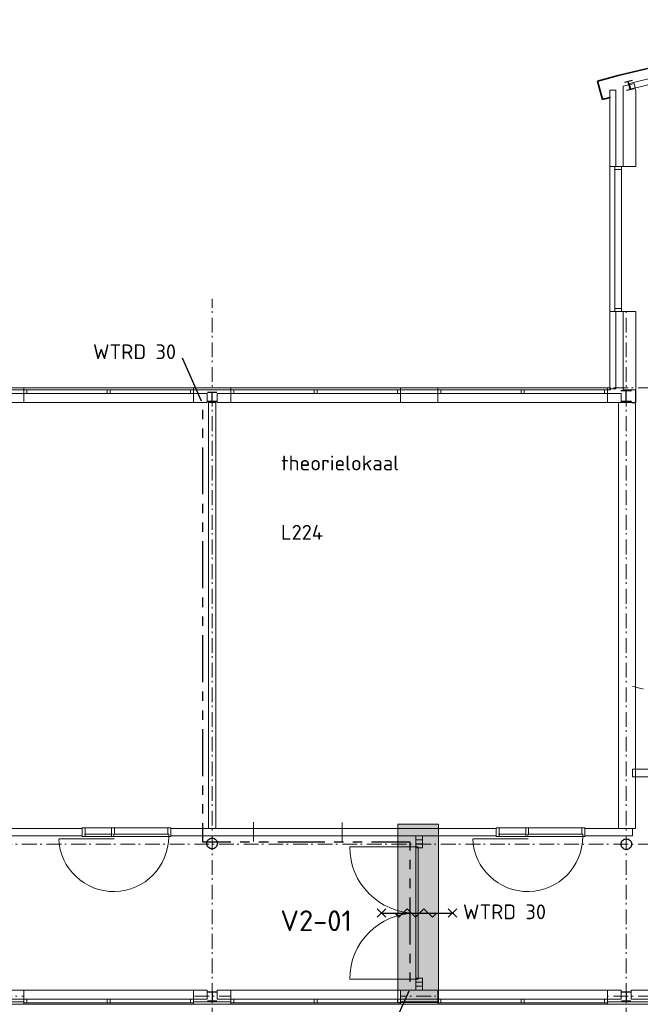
# Model space of a CAD drawing. Header units: millimetres. Extents: x -137512 to 20061, y -42753 to 41926.
# Tile 13 of 29: x -65952 to -55459, y -24458 to -7816. Entities that reach past the tile are written whole.
import ezdxf

# ---------------------------------------------------------------- set-up
doc = ezdxf.new("R2010")
doc.units = ezdxf.units.MM
doc.header["$LTSCALE"] = 100
for name, pattern in [('B0202', [28.125, 18.75, -3.125, 3.125, -3.125]), ('HIDDEN', [9.525, 6.35, -3.175]), ('PHANTOM2', [31.75, 15.875, -3.175, 3.175, -3.175, 3.175, -3.175]), ('STYLE_06', [0.416656, 0.25, -0.083313, 0.027771, -0.055573])]:
    doc.linetypes.add(name, pattern=pattern)
for name, color, linetype in [('AA22FJ9-_GIPS', 251, 'Continuous'), ('AL65_BEVEILIGING', 1, 'Continuous'), ('AT25_TEKST', 2, 'Continuous'), ('br.compartimentering', 4, 'B0202'), ('TXT25', 2, 'Continuous'), ('TXT35', 3, 'Continuous')]:
    doc.layers.add(name, color=color, linetype=linetype)
doc.layers.add('hulplijnen', color=6, linetype='Continuous', plot=False)
doc.layers.add('None', color=7, linetype='Continuous', lineweight=5)
doc.styles.add('03_100', font='isocpeur.ttf')
doc.styles.add('Tekton Plus Regular', font='isocpeur.ttf')

# ---------------------------------------------------------------- blocks, each defined once
blk = doc.blocks.new('Group-76')
at = {"layer": 'None', "color": 8, "linetype": 'Continuous', "lineweight": 15}
for p, q in [((18048.6, -23028.1), (18048.6, -23353.1)), ((19548.6, -23034.5), (19548.6, -23359.5))]:
    blk.add_line(p, q, dxfattribs=at)
blk.add_lwpolyline([(18048.6, -23134.5), (19548.6, -23134.5), (19548.6, -23259.5), (18048.6, -23259.5)], close=True, dxfattribs=at)
blk = doc.blocks.new('Group-101')
at = {"layer": 'None', "color": 92, "linetype": 'Continuous', "lineweight": 25}
for p, q in [((24258.6, -15729.9), (24438.6, -15729.9)), ((24348.6, -15909.9), (24348.6, -15729.9)), ((24258.6, -15909.9), (24438.6, -15909.9))]:
    blk.add_line(p, q, dxfattribs=at)
blk = doc.blocks.new('Group-160')
at = {"layer": 'None', "color": 92, "linetype": 'Continuous', "lineweight": 25}
for p, q in [((17268.6, -25892.9), (17428.6, -25892.9)), ((17348.6, -25892.9), (17348.6, -26044.9)), ((17268.6, -26044.9), (17428.6, -26044.9))]:
    blk.add_line(p, q, dxfattribs=at)
blk = doc.blocks.new('Group-161')
at = {"layer": 'None', "color": 92, "linetype": 'Continuous', "lineweight": 25}
for p, q in [((24268.6, -25893.3), (24428.6, -25893.3)), ((24348.6, -25893.3), (24348.6, -26045.3)), ((24268.6, -26045.3), (24428.6, -26045.3))]:
    blk.add_line(p, q, dxfattribs=at)
blk = doc.blocks.new('Group-177')
at = {"layer": 'None', "color": 92, "linetype": 'Continuous', "lineweight": 25}
for p, q in [((17268.6, -15757.9), (17428.6, -15757.9)), ((17348.6, -15909.9), (17348.6, -15757.9)), ((17268.6, -15909.9), (17428.6, -15909.9))]:
    blk.add_line(p, q, dxfattribs=at)
blk = doc.blocks.new('Group-71')
at = {"color": 140, "linetype": 'Continuous', "lineweight": 15}
blk.add_wipeout([(315, 125), (3185, 125), (3185, -125), (315, -125)], dxfattribs=at).dxf.layer = 'None'
at = {"layer": 'None', "color": 140, "linetype": 'Continuous', "lineweight": 15}
blk.add_lwpolyline([(315, 125), (3185, 125), (3185, -125), (315, -125)], close=True, dxfattribs=at)
at = {"color": 140, "linetype": 'Continuous', "lineweight": 15}
blk.add_wipeout([(315, 88), (3185, 88), (3185, 25), (315, 25)], dxfattribs=at).dxf.layer = 'None'
at = {"layer": 'None', "color": 140, "linetype": 'Continuous', "lineweight": 15}
blk.add_lwpolyline([(315, 88), (3185, 88), (3185, 25), (315, 25)], close=True, dxfattribs=at)
at = {"color": 140, "linetype": 'Continuous', "lineweight": 15}
for points in [[(315, 88), (364.5, 88), (364.5, 25), (315, 25)], [(1725.3, 88), (1774.7, 88), (1774.7, 25), (1725.3, 25)], [(3135.5, 88), (3185, 88), (3185, 25), (3135.5, 25)]]:
    blk.add_wipeout(points, dxfattribs=at).dxf.layer = 'None'
at = {"layer": 'None', "color": 140, "linetype": 'Continuous', "lineweight": 15}
for points in [[(315, 88), (364.5, 88), (364.5, 25), (315, 25)], [(1725.3, 88), (1774.7, 88), (1774.7, 25), (1725.3, 25)], [(3135.5, 88), (3185, 88), (3185, 25), (3135.5, 25)]]:
    blk.add_lwpolyline(points, close=True, dxfattribs=at)
blk = doc.blocks.new('Group-72')
at = {"color": 140, "linetype": 'Continuous', "lineweight": 15}
blk.add_wipeout([(-3185, 125), (-315, 125), (-315, -125), (-3185, -125)], dxfattribs=at).dxf.layer = 'None'
at = {"layer": 'None', "color": 140, "linetype": 'Continuous', "lineweight": 15}
blk.add_lwpolyline([(-3185, 125), (-315, 125), (-315, -125), (-3185, -125)], close=True, dxfattribs=at)
at = {"color": 140, "linetype": 'Continuous', "lineweight": 15}
blk.add_wipeout([(-3185, 88), (-315, 88), (-315, 25), (-3185, 25)], dxfattribs=at).dxf.layer = 'None'
at = {"layer": 'None', "color": 140, "linetype": 'Continuous', "lineweight": 15}
blk.add_lwpolyline([(-3185, 88), (-315, 88), (-315, 25), (-3185, 25)], close=True, dxfattribs=at)
at = {"color": 140, "linetype": 'Continuous', "lineweight": 15}
for points in [[(-3185, 88), (-3135.5, 88), (-3135.5, 25), (-3185, 25)], [(-1774.7, 88), (-1725.3, 88), (-1725.3, 25), (-1774.7, 25)], [(-364.5, 88), (-315, 88), (-315, 25), (-364.5, 25)]]:
    blk.add_wipeout(points, dxfattribs=at).dxf.layer = 'None'
at = {"layer": 'None', "color": 140, "linetype": 'Continuous', "lineweight": 15}
for points in [[(-3185, 88), (-3135.5, 88), (-3135.5, 25), (-3185, 25)], [(-1774.7, 88), (-1725.3, 88), (-1725.3, 25), (-1774.7, 25)], [(-364.5, 88), (-315, 88), (-315, 25), (-364.5, 25)]]:
    blk.add_lwpolyline(points, close=True, dxfattribs=at)
blk = doc.blocks.new('Group-6')
at = {"color": 8, "linetype": 'Continuous', "lineweight": 5}
blk.add_wipeout([(24393.7, -14393.9), (24073.7, -14393.9), (24073.7, -11943.9), (24393.7, -11943.9)], dxfattribs=at).dxf.layer = 'None'
at = {"layer": 'None', "color": 8, "linetype": 'Continuous', "lineweight": 5}
blk.add_lwpolyline([(24393.7, -14393.9), (24073.7, -14393.9), (24073.7, -11943.9), (24393.7, -11943.9)], dxfattribs=at)
at = {"color": 8, "linetype": 'Continuous', "lineweight": 5}
blk.add_wipeout([(24153.7, -11943.9), (24267.7, -11943.9), (24267.7, -14393.9), (24153.7, -14393.9)], dxfattribs=at).dxf.layer = 'None'
at = {"layer": 'None', "color": 8, "linetype": 'Continuous', "lineweight": 5}
blk.add_lwpolyline([(24153.7, -11943.9), (24267.7, -11943.9), (24267.7, -14393.9), (24153.7, -14393.9)], close=True, dxfattribs=at)
at = {"color": 140, "linetype": 'Continuous', "lineweight": 15}
for points in [[(24153.7, -11943.9), (24267.7, -11943.9), (24267.7, -11994.31), (24153.7, -11994.31)], [(24153.7, -14343.49), (24267.7, -14343.49), (24267.7, -14393.9), (24153.7, -14393.9)]]:
    blk.add_wipeout(points, dxfattribs=at).dxf.layer = 'None'
at = {"layer": 'None', "color": 140, "linetype": 'Continuous', "lineweight": 15}
for points in [[(24153.7, -11943.9), (24267.7, -11943.9), (24267.7, -11994.31), (24153.7, -11994.31)], [(24153.7, -14343.49), (24267.7, -14343.49), (24267.7, -14393.9), (24153.7, -14393.9)]]:
    blk.add_lwpolyline(points, close=True, dxfattribs=at)
blk = doc.blocks.new('Group-7')
at = {"layer": 'None', "color": 1, "linetype": 'Continuous', "lineweight": 35}
for p, q in [((23861.7, -10503.6), (23947.7, -10811.6)), ((35339.7, -10503.6), (35253.7, -10811.6))]:
    blk.add_line(p, q, dxfattribs=at)
for radius, start, end in [(21509.7, 74.52551, 105.47449), (21189.7, 105.09156, 105.47246), (21190, 74.52742, 74.8918)]:
    blk.add_arc((29600.7, -31233.6), radius, start, end, dxfattribs=at)
blk = doc.blocks.new('Group-8')
at = {"layer": 'None', "color": 92, "linetype": 'Continuous', "lineweight": 25}
for p, q in [((24446.7, -10493.8), (24317.7, -10526.8)), ((24480.7, -10629.8), (24351.7, -10661.8)), ((24416.7, -10645.8), (24382.7, -10509.8))]:
    blk.add_line(p, q, dxfattribs=at)
blk = doc.blocks.new('Group-166')
at = {"color": 140, "linetype": 'Continuous', "lineweight": 15}
blk.add_wipeout([(315, -233), (3185, -233), (3185, 0), (315, 0)], dxfattribs=at).dxf.layer = 'None'
at = {"layer": 'None', "color": 140, "linetype": 'Continuous', "lineweight": 15}
blk.add_lwpolyline([(315, -233), (3185, -233), (3185, 0), (315, 0)], close=True, dxfattribs=at)
at = {"color": 140, "linetype": 'Continuous', "lineweight": 15}
blk.add_wipeout([(315, -213), (3185, -213), (3185, -150), (315, -150)], dxfattribs=at).dxf.layer = 'None'
at = {"layer": 'None', "color": 140, "linetype": 'Continuous', "lineweight": 15}
blk.add_lwpolyline([(315, -213), (3185, -213), (3185, -150), (315, -150)], close=True, dxfattribs=at)
at = {"color": 140, "linetype": 'Continuous', "lineweight": 15}
for points in [[(315, -213), (364.5, -213), (364.5, -150), (315, -150)], [(1725.3, -213), (1774.7, -213), (1774.7, -150), (1725.3, -150)], [(3135.5, -213), (3185, -213), (3185, -150), (3135.5, -150)]]:
    blk.add_wipeout(points, dxfattribs=at).dxf.layer = 'None'
at = {"layer": 'None', "color": 140, "linetype": 'Continuous', "lineweight": 15}
for points in [[(315, -213), (364.5, -213), (364.5, -150), (315, -150)], [(1725.3, -213), (1774.7, -213), (1774.7, -150), (1725.3, -150)], [(3135.5, -213), (3185, -213), (3185, -150), (3135.5, -150)]]:
    blk.add_lwpolyline(points, close=True, dxfattribs=at)
blk = doc.blocks.new('Group-167')
at = {"color": 140, "linetype": 'Continuous', "lineweight": 15}
blk.add_wipeout([(-3185, -233), (-315, -233), (-315, 0), (-3185, 0)], dxfattribs=at).dxf.layer = 'None'
at = {"layer": 'None', "color": 140, "linetype": 'Continuous', "lineweight": 15}
blk.add_lwpolyline([(-3185, -233), (-315, -233), (-315, 0), (-3185, 0)], close=True, dxfattribs=at)
at = {"color": 140, "linetype": 'Continuous', "lineweight": 15}
blk.add_wipeout([(-3185, -213), (-315, -213), (-315, -150), (-3185, -150)], dxfattribs=at).dxf.layer = 'None'
at = {"layer": 'None', "color": 140, "linetype": 'Continuous', "lineweight": 15}
blk.add_lwpolyline([(-3185, -213), (-315, -213), (-315, -150), (-3185, -150)], close=True, dxfattribs=at)
at = {"color": 140, "linetype": 'Continuous', "lineweight": 15}
for points in [[(-3185, -213), (-3135.5, -213), (-3135.5, -150), (-3185, -150)], [(-1774.7, -213), (-1725.3, -213), (-1725.3, -150), (-1774.7, -150)], [(-364.5, -213), (-315, -213), (-315, -150), (-364.5, -150)]]:
    blk.add_wipeout(points, dxfattribs=at).dxf.layer = 'None'
at = {"layer": 'None', "color": 140, "linetype": 'Continuous', "lineweight": 15}
for points in [[(-3185, -213), (-3135.5, -213), (-3135.5, -150), (-3185, -150)], [(-1774.7, -213), (-1725.3, -213), (-1725.3, -150), (-1774.7, -150)], [(-364.5, -213), (-315, -213), (-315, -150), (-364.5, -150)]]:
    blk.add_lwpolyline(points, close=True, dxfattribs=at)
blk = doc.blocks.new('30 RW')
at = {"layer": 'AL65_BEVEILIGING'}
for p, q in [((-671, -71), (-529, 71)), ((-671, 71), (-529, -71)), ((-600, 0), (600, 0)), ((529, 71), (671, -71)), ((529, -71), (671, 71))]:
    blk.add_line(p, q, dxfattribs=at)
blk.add_lwpolyline([(-377, 0), (-307, -71), (-165, 71), (-24, -71), (118, 71), (259, -71), (330, 0)], dxfattribs=at)
at = {"layer": 'AL65_BEVEILIGING', "style": '03_100'}
blk.add_text('WTRD 30', height=250, dxfattribs=at).set_placement((777, -104))

msp = doc.modelspace()

# ---------------------------------------------------------------- hatches: boundary and pattern name
at = {"layer": 'AA22FJ9-_GIPS', "linetype": 'Continuous', "lineweight": 0}
msp.add_hatch(color=256, dxfattribs=at).paths.add_polyline_path([(-59557.2, -24426.8), (-58873.4, -24426.8), (-58873.4, -21415.1), (-59557.2, -21415.1)])

# ---------------------------------------------------------------- linework, layer by layer
at = {"layer": 'None', "color": 8, "linetype": 'STYLE_06', "lineweight": 5, "ltscale": 10}
for p, q in [((-36497.7, -21750.6), (-96394.3, -21750.6)), ((-36497.7, -24320.6), (-96394.3, -24320.6))]:
    msp.add_line(p, q, dxfattribs=at)
at = {"layer": 'None', "color": 140, "linetype": 'Continuous', "lineweight": 15}
for p, q in [((-59254.7, -21797.1), (-60373.2, -21797.1)), ((-59254.7, -21747.1), (-59254.7, -21677.6)), ((-59140.7, -21747.1), (-59140.7, -21677.6)), ((-59254.7, -24034.1), (-60373.2, -24034.1)), ((-59254.7, -24084.1), (-59254.7, -24153.6)), ((-59140.7, -24084.1), (-59140.7, -24153.6))]:
    msp.add_line(p, q, dxfattribs=at)
at = {"layer": 'None', "color": 8, "linetype": 'Continuous', "lineweight": 5, "flags": 128}
msp.add_lwpolyline([(-55644.6, -8893.5, -0.0628313), (-50365.6, -8247.5, -0.0608271), (-45246.6, -8892.5), (-45272.6, -8989.5, 0.0608048), (-50365.6, -8347.5, 0.0606818), (-55463.6, -8950.5), (-55621.6, -8982.5), (-55629.6, -8950.5)], format="xyb", close=True, dxfattribs=at)
at = {"layer": 'None', "color": 140, "linetype": 'Continuous', "lineweight": 15}
for points in [[(-55750.2, -10295.6), (-55750.2, -8940.5), (-55562.7, -8896), (-55536.2, -9025.7), (-55536.2, -10295.6)], [(-62760.2, -14285.6), (-62635.2, -14285.6), (-62635.2, -21485.6), (-62760.2, -21485.6)], [(-55828.7, -14285.6), (-55538.7, -14285.6), (-55538.7, -21485.6), (-55828.7, -21485.6)], [(-45302.7, -20485.6), (-55592.7, -20485.6), (-55592.7, -20610.6), (-45302.7, -20610.6)], [(-81780.1, -21610.6), (-55592.7, -21610.6), (-55592.7, -21485.6), (-81780.1, -21485.6)], [(-59254.7, -21677.6), (-59140.7, -21677.6), (-59140.7, -21610.6), (-59254.7, -21610.6)], [(-59140.7, -21814.1), (-59254.7, -21814.1), (-59254.7, -21747.1), (-59140.7, -21747.1)], [(-59214.7, -22915.6), (-59254.7, -22915.6), (-59254.7, -21797.1), (-59214.7, -21797.1)], [(-59214.7, -22915.6), (-59254.7, -22915.6), (-59254.7, -24034.1), (-59214.7, -24034.1)], [(-59140.7, -24017.1), (-59254.7, -24017.1), (-59254.7, -24084.1), (-59140.7, -24084.1)], [(-59254.7, -24153.6), (-59140.7, -24153.6), (-59140.7, -24220.6), (-59254.7, -24220.6)]]:
    msp.add_lwpolyline(points, close=True, dxfattribs=at)
at = {"layer": 'None', "color": 92, "linetype": 'Continuous', "lineweight": 25}
msp.add_lwpolyline([(-55600.3, -14285.6), (-55536.2, -14285.6), (-55536.2, -14074.5)], dxfattribs=at)
at = {"layer": 'None', "color": 92, "linetype": 'Continuous', "lineweight": 25, "flags": 128}
for points in [[(-62790, -21740, -0.4142136), (-62700, -21650, -0.4142136), (-62610, -21740, -0.4142136), (-62700, -21830, -0.4142136)], [(-55786, -21752, -0.4142136), (-55696, -21662, -0.4142136), (-55606, -21752, -0.4142136), (-55696, -21842, -0.4142136)]]:
    msp.add_lwpolyline(points, format="xyb", close=True, dxfattribs=at)
at = {"layer": 'None', "color": 8, "linetype": 'HIDDEN', "lineweight": 5, "ltscale": 0.3}
msp.add_arc((-50447.7, 1441.9), 21160.2, 255.92777, 284.07223, dxfattribs=at)
at = {"layer": 'None', "color": 140, "linetype": 'Continuous', "lineweight": 15}
for centre, start, end in [((-59254.7, -21797.1), 180, 270), ((-59254.7, -24034.1), 90, 180)]:
    msp.add_arc(centre, 1118.5, start, end, dxfattribs=at)

# ---------------------------------------------------------------- block references
at = {"layer": 'None', "color": 7}
for name in ['Group-7', 'Group-8', 'Group-101', 'Group-76', 'Group-160', 'Group-161']:
    msp.add_blockref(name, (-80046.3, 1648.3), dxfattribs=at)

# ---------------------------------------------------------------- texts
at = {"layer": 'AT25_TEKST', "style": '03_100'}
msp.add_text('WTRD 30', height=250, dxfattribs=at).set_placement((-64712.4, -13553.4))
at = {"layer": 'TXT25', "insert": (-61532.4, -15183.6), "char_height": 250, "attachment_point": 1, "line_spacing_factor": 0.976858, "style": '03_100'}
msp.add_mtext('theorielokaal', dxfattribs=at)
at = {"layer": 'TXT35', "color": 92, "insert": (-61544.7, -22870.2), "char_height": 350, "attachment_point": 1, "line_spacing_factor": 0.976858, "style": 'Tekton Plus Regular'}
msp.add_mtext('V2-01', dxfattribs=at)

# ---------------------------------------------------------------- wipeouts: each hides what was drawn before it
at = {"color": 92, "linetype": 'Continuous', "lineweight": 25}
for points in [[(-56018.3, -11117.6), (-56018.3, -10432.3), (-56458.8, -10432.3), (-56458.8, -11117.6)], [(-61534.7, -16746.3), (-60637.4, -16746.3), (-60637.4, -16284.8), (-61534.7, -16284.8)], [(-58244.1, -23295.1), (-57244.2, -23295.1), (-57244.2, -22833.6), (-58244.1, -22833.6)]]:
    msp.add_wipeout(points, dxfattribs=at).dxf.layer = 'None'
at = {"color": 140, "linetype": 'Continuous', "lineweight": 15}
msp.add_wipeout([(-84132.7, -14035.6), (-84132.7, -14072.6), (-55962.6, -14072.6), (-55962.6, -14035.6)], dxfattribs=at).dxf.layer = 'None'

# ---------------------------------------------------------------- next in the draw order: linework, layer by layer
at = {"layer": 'None', "color": 8, "linetype": 'STYLE_06', "lineweight": 5, "ltscale": 10}
msp.add_line((-36497.7, -14035.6), (-96394.3, -14035.6), dxfattribs=at)
at = {"layer": 'None', "color": 140, "linetype": 'Continuous', "lineweight": 15}
for points in [[(-84132.7, -14035.6), (-84132.7, -14072.6), (-55962.6, -14072.6), (-55962.6, -14035.6)], [(-69612.7, -14135.6), (-62782.7, -14135.6), (-62782.7, -14285.6), (-69612.7, -14285.6)], [(-62612.7, -14135.6), (-55782.7, -14135.6), (-55782.7, -14285.6), (-62612.7, -14285.6)]]:
    msp.add_lwpolyline(points, close=True, dxfattribs=at)

# ---------------------------------------------------------------- next in the draw order: block references
at = {"layer": 'AL65_BEVEILIGING'}
msp.add_blockref('30 RW', (-59234.7, -22915.6), dxfattribs=at)
at = {"layer": 'None', "color": 7}
msp.add_blockref('Group-177', (-80046.3, 1648.3), dxfattribs=at)

# ---------------------------------------------------------------- next in the draw order: texts
at = {"layer": 'TXT25', "insert": (-61534.7, -16354.9), "char_height": 250, "attachment_point": 1, "line_spacing_factor": 0.976858, "style": '03_100'}
msp.add_mtext('L224', dxfattribs=at)

# ---------------------------------------------------------------- next in the draw order: wipeouts: each hides what was drawn before it
at = {"color": 140, "linetype": 'Continuous', "lineweight": 15}
for points in [[(-64897.7, -21476.2), (-63397.7, -21476.2), (-63397.7, -21621.2), (-64897.7, -21621.2)], [(-57897.7, -21476.2), (-56397.7, -21476.2), (-56397.7, -21621.2), (-57897.7, -21621.2)], [(-81459.1, -24417.4), (-81459.1, -24454.4), (-36403.3, -24454.4), (-36403.3, -24417.4)]]:
    msp.add_wipeout(points, dxfattribs=at).dxf.layer = 'None'

# ---------------------------------------------------------------- next in the draw order: linework, layer by layer
at = {"layer": 'None', "color": 8, "linetype": 'STYLE_06', "lineweight": 5, "ltscale": 10}
for p, q in [((-62697.7, -35185.6), (-62697.7, -12535.6)), ((-55697.7, -35185.6), (-55697.7, -12535.6))]:
    msp.add_line(p, q, dxfattribs=at)
at = {"layer": 'None', "color": 140, "linetype": 'Continuous', "lineweight": 15}
for points in [[(-64897.7, -21476.2), (-63397.7, -21476.2), (-63397.7, -21621.2), (-64897.7, -21621.2)], [(-57897.7, -21476.2), (-56397.7, -21476.2), (-56397.7, -21621.2), (-57897.7, -21621.2)], [(-69612.7, -24370.6), (-62782.7, -24370.6), (-62782.7, -24220.6), (-69612.7, -24220.6)], [(-62612.7, -24370.6), (-55782.7, -24370.6), (-55782.7, -24220.6), (-62612.7, -24220.6)], [(-55612.7, -24370.6), (-48782.7, -24370.6), (-48782.7, -24220.6), (-55612.7, -24220.6)], [(-81459.1, -24417.4), (-81459.1, -24454.4), (-36403.3, -24454.4), (-36403.3, -24417.4)]]:
    msp.add_lwpolyline(points, close=True, dxfattribs=at)

# ---------------------------------------------------------------- next in the draw order: block references
at = {"layer": 'None', "color": 7}
for name, p in [('Group-71', (-66197.7, -14160.6)), ('Group-72', (-59197.7, -14160.6)), ('Group-71', (-59197.7, -14160.6))]:
    msp.add_blockref(name, p, dxfattribs=at)

# ---------------------------------------------------------------- next in the draw order: linework, layer by layer
at = {"layer": 'None', "color": 140, "linetype": 'Continuous', "lineweight": 15}
msp.add_lwpolyline([(-55972.6, -9005.6), (-55872.6, -9005.6), (-55872.6, -14055.6), (-55972.6, -14055.6)], close=True, dxfattribs=at)

# ---------------------------------------------------------------- next in the draw order: block references
at = {"layer": 'None', "color": 7}
for name, p in [('Group-166', (-66197.7, -24220.6)), ('Group-167', (-59197.7, -24220.6)), ('Group-166', (-59197.7, -24220.6))]:
    msp.add_blockref(name, p, dxfattribs=at)

# ---------------------------------------------------------------- next in the draw order: wipeouts: each hides what was drawn before it
at = {"color": 140, "linetype": 'Continuous', "lineweight": 15}
for points in [[(-64897.7, -21476.2), (-64847.7, -21476.2), (-64847.7, -21621.2), (-64897.7, -21621.2)], [(-64397.7, -21476.2), (-64347.7, -21476.2), (-64347.7, -21621.2), (-64397.7, -21621.2)], [(-63447.7, -21476.2), (-63397.7, -21476.2), (-63397.7, -21621.2), (-63447.7, -21621.2)], [(-57897.7, -21476.2), (-57847.7, -21476.2), (-57847.7, -21621.2), (-57897.7, -21621.2)], [(-57397.7, -21476.2), (-57347.7, -21476.2), (-57347.7, -21621.2), (-57397.7, -21621.2)], [(-56447.7, -21476.2), (-56397.7, -21476.2), (-56397.7, -21621.2), (-56447.7, -21621.2)]]:
    msp.add_wipeout(points, dxfattribs=at).dxf.layer = 'None'

# ---------------------------------------------------------------- next in the draw order: linework, layer by layer
at = {"layer": 'br.compartimentering', "linetype": 'PHANTOM2', "ltscale": 0.5, "flags": 128}
msp.add_lwpolyline([(-63205.8, -13529.9), (-62860.2, -14306.8), (-62860.2, -21710.6), (-59354.7, -21710.6), (-59354.7, -24199), (-59682.8, -24921.4)], dxfattribs=at)
at = {"layer": 'hulplijnen', "linetype": 'Continuous', "lineweight": 0, "ltscale": 0.5}
msp.add_lwpolyline([(-59557.2, -24426.8), (-58873.4, -24426.8), (-58873.4, -21415.1), (-59557.2, -21415.1)], close=True, dxfattribs=at)
at = {"layer": 'None', "color": 140, "linetype": 'Continuous', "lineweight": 15}
for points in [[(-64897.7, -21476.2), (-64847.7, -21476.2), (-64847.7, -21621.2), (-64897.7, -21621.2)], [(-64397.7, -21476.2), (-64347.7, -21476.2), (-64347.7, -21621.2), (-64397.7, -21621.2)], [(-63447.7, -21476.2), (-63397.7, -21476.2), (-63397.7, -21621.2), (-63447.7, -21621.2)], [(-57897.7, -21476.2), (-57847.7, -21476.2), (-57847.7, -21621.2), (-57897.7, -21621.2)], [(-57397.7, -21476.2), (-57347.7, -21476.2), (-57347.7, -21621.2), (-57397.7, -21621.2)], [(-56447.7, -21476.2), (-56397.7, -21476.2), (-56397.7, -21621.2), (-56447.7, -21621.2)]]:
    msp.add_lwpolyline(points, close=True, dxfattribs=at)

# ---------------------------------------------------------------- next in the draw order: block references
at = {"layer": 'None', "color": 7}
msp.add_blockref('Group-6', (-80046.3, 1648.3), dxfattribs=at)

# ---------------------------------------------------------------- next in the draw order: linework, layer by layer
at = {"layer": 'None', "color": 140, "linetype": 'Continuous', "lineweight": 15}
msp.add_lwpolyline([(-55750.2, -12745.6), (-55750.2, -14074.5), (-55536.2, -14074.5), (-55536.2, -12745.6)], close=True, dxfattribs=at)

# ---------------------------------------------------------------- next in the draw order: wipeouts: each hides what was drawn before it
at = {"color": 140, "linetype": 'Continuous', "lineweight": 15}
for points in [[(-64362.7, -21581.2), (-63432.7, -21581.2), (-63432.7, -21621.2), (-64362.7, -21621.2)], [(-57362.7, -21581.2), (-56432.7, -21581.2), (-56432.7, -21621.2), (-57362.7, -21621.2)]]:
    msp.add_wipeout(points, dxfattribs=at).dxf.layer = 'None'

# ---------------------------------------------------------------- next in the draw order: linework, layer by layer
at = {"layer": 'None', "color": 140, "linetype": 'Continuous', "lineweight": 15}
for p, q in [((-64384.9, -21581.2), (-64857.7, -21581.2)), ((-57384.9, -21581.2), (-57857.7, -21581.2)), ((-64357.5, -21658), (-65287.1, -21658)), ((-57357.5, -21658), (-58287.1, -21658))]:
    msp.add_line(p, q, dxfattribs=at)
for points in [[(-64362.7, -21581.2), (-63432.7, -21581.2), (-63432.7, -21621.2), (-64362.7, -21621.2)], [(-57362.7, -21581.2), (-56432.7, -21581.2), (-56432.7, -21621.2), (-57362.7, -21621.2)]]:
    msp.add_lwpolyline(points, close=True, dxfattribs=at)
for centre in [(-64362.7, -21621.2), (-57362.7, -21621.2)]:
    msp.add_arc(centre, 930, 182.31105, 0, dxfattribs=at)

doc.saveas('drawing.dxf')
